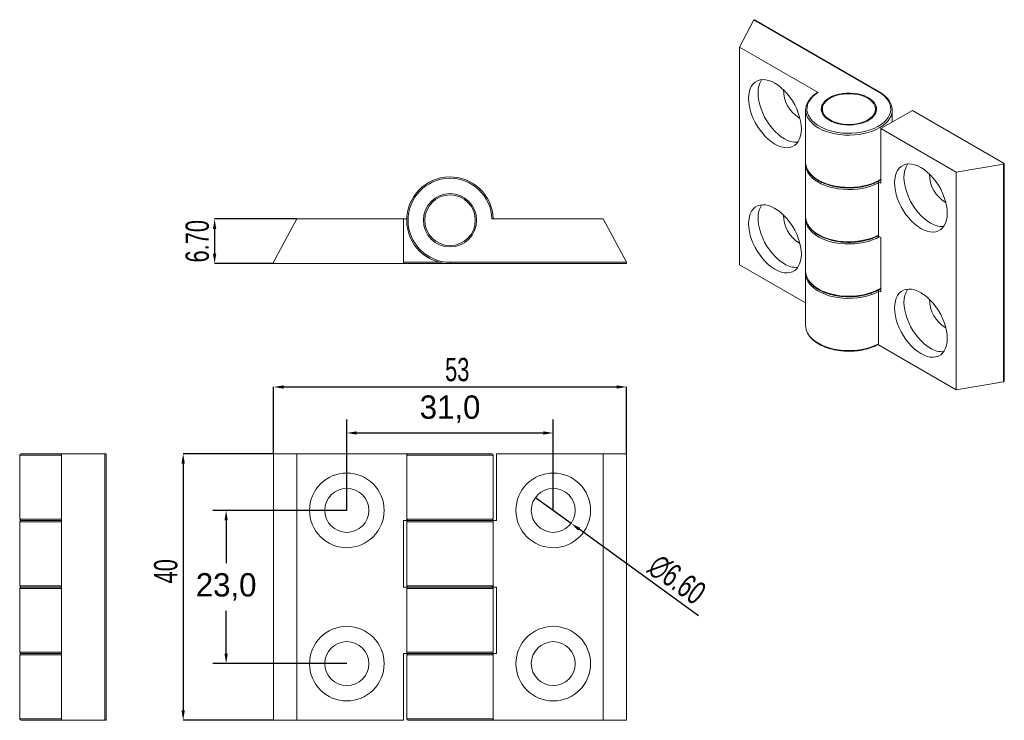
# Model space of a CAD drawing. Header units: millimetres. Extents: x 94 to 242, y 77 to 182.
import ezdxf

# ---------------------------------------------------------------- set-up
doc = ezdxf.new("R2010")
doc.units = ezdxf.units.MM
doc.header["$PDSIZE"] = -1
doc.layers.add('SLD-0', color=179, linetype='Continuous')
doc.styles.add('SLDTEXTSTYLE1', font='TXT', dxfattribs={"width": 0.7})
doc.dimstyles.new('ISO-25', dxfattribs={"dimtxt": 2.5, "dimasz": 2.5, "dimexe": 1.25, "dimexo": 0.625, "dimtad": 1, "dimtxsty": 'Standard', "dimcen": 2.5, "dimadec": 0, "dimazin": 0, "dimtfac": 1, "dimtmove": 0, "dimatfit": 3, "dimfxl": 1, "dimarcsym": 0})
doc.dimstyles.new('SLDDIMSTYLE0', dxfattribs={"dimtxt": 3.5, "dimasz": 1.5, "dimexe": 0, "dimexo": 0.0625, "dimgap": 0.875, "dimtad": 2, "dimrnd": 1e-09, "dimzin": 12, "dimdsep": 46, "dimtxsty": 'SLDTEXTSTYLE1', "dimsah": 1, "dimcen": 0.09, "dimadec": 0, "dimazin": 3, "dimtfac": 1, "dimtofl": 0, "dimtmove": 0, "dimatfit": 3, "dimfxl": 1, "dimfrac": 2, "dimtolj": 1, "dimtzin": 12, "dimarcsym": 0})
doc.dimstyles.new('SLDDIMSTYLE1', dxfattribs={"dimtxt": 3.5, "dimasz": 1.5, "dimexe": 0, "dimexo": 0.0625, "dimgap": 0.875, "dimtad": 2, "dimrnd": 1e-09, "dimzin": 4, "dimdsep": 46, "dimtxsty": 'SLDTEXTSTYLE1', "dimblk1": 'NONE', "dimsah": 1, "dimcen": 0, "dimadec": 0, "dimazin": 1, "dimtfac": 1, "dimtmove": 0, "dimatfit": 3, "dimldrblk": 'NONE', "dimfxl": 1, "dimfrac": 2, "dimtolj": 1, "dimtzin": 12, "dimarcsym": 0})
doc.dimstyles.new('SLDDIMSTYLE2', dxfattribs={"dimtxt": 3.5, "dimasz": 1.5, "dimexe": 0, "dimexo": 0.0625, "dimgap": 0.875, "dimtad": 2, "dimrnd": 1e-09, "dimzin": 4, "dimdsep": 46, "dimtxsty": 'SLDTEXTSTYLE1', "dimsah": 1, "dimcen": 0.09, "dimadec": 0, "dimazin": 1, "dimtfac": 1, "dimtmove": 0, "dimatfit": 0, "dimfxl": 1, "dimfrac": 2, "dimtolj": 1, "dimtzin": 12, "dimarcsym": 0})

# ---------------------------------------------------------------- blocks, each defined once
blk = doc.blocks.new('_D')
at = {"layer": 'Defpoints', "color": 0}
for p in [(132.44, 116.82), (118.87, 76.82), (132.44, 76.82)]:
    blk.add_point(p, dxfattribs=at)
at = {"layer": 'SLD-0', "color": 0, "lineweight": -2}
for p, q in [((132.37, 116.82), (118.87, 116.82)), ((118.87, 115.32), (118.87, 78.32)), ((132.37, 76.82), (118.87, 76.82))]:
    blk.add_line(p, q, dxfattribs=at)
at = {"layer": 'SLD-0', "color": 0}
for points in [[(118.62, 115.32), (119.12, 115.32), (118.87, 116.82)], [(118.62, 78.32), (119.12, 78.32), (118.87, 76.82)]]:
    blk.add_solid(points, dxfattribs=at)
at = {"layer": 'SLD-0', "color": 0, "insert": (114.49, 99.18), "char_height": 3.5, "attachment_point": 2, "rotation": 90, "style": 'SLDTEXTSTYLE1'}
blk.add_mtext('\\A1;40', dxfattribs=at)
blk = doc.blocks.new('_D_1')
at = {"layer": 'Defpoints', "color": 0}
for p in [(185.44, 126.83), (132.44, 116.82), (185.44, 116.82)]:
    blk.add_point(p, dxfattribs=at)
at = {"layer": 'SLD-0', "color": 0, "lineweight": -2}
for p, q in [((132.44, 116.88), (132.44, 126.83)), ((133.94, 126.83), (183.94, 126.83)), ((185.44, 116.88), (185.44, 126.83))]:
    blk.add_line(p, q, dxfattribs=at)
at = {"layer": 'SLD-0', "color": 0}
for points in [[(133.94, 127.08), (133.94, 126.58), (132.44, 126.83)], [(183.94, 127.08), (183.94, 126.58), (185.44, 126.83)]]:
    blk.add_solid(points, dxfattribs=at)
at = {"layer": 'SLD-0', "color": 0, "insert": (160.02, 131.2), "char_height": 3.5, "attachment_point": 2, "style": 'SLDTEXTSTYLE1'}
blk.add_mtext('\\A1;53', dxfattribs=at)
blk = doc.blocks.new('_D_4')
at = {"layer": 'Defpoints', "color": 0}
for p in [(171.77, 110.25), (177.11, 106.38)]:
    blk.add_point(p, dxfattribs=at)
at = {"layer": 'SLD-0', "color": 0, "lineweight": -2}
for p, q in [((171.77, 110.25), (177.11, 106.38)), ((196.24, 92.49), (178.32, 105.5))]:
    blk.add_line(p, q, dxfattribs=at)
at = {"layer": 'SLD-0', "color": 0}
blk.add_solid([(178.47, 105.7), (178.17, 105.29), (177.11, 106.38)], dxfattribs=at)
at = {"layer": 'SLD-0', "color": 0, "insert": (190.5, 102.06), "char_height": 3.5, "attachment_point": 1, "rotation": 324.0236, "style": 'SLDTEXTSTYLE1'}
blk.add_mtext('\\A1;∅6.60', dxfattribs=at)
blk = doc.blocks.new('_NONE')
blk = doc.blocks.new('_D_5')
at = {"layer": 'Defpoints', "color": 0}
for p in [(135.94, 152.05), (123.59, 145.35), (132.44, 145.35)]:
    blk.add_point(p, dxfattribs=at)
at = {"layer": 'SLD-0', "color": 0, "lineweight": -2}
for p, q in [((135.87, 152.05), (123.59, 152.05)), ((123.59, 150.55), (123.59, 146.85)), ((132.37, 145.35), (123.59, 145.35))]:
    blk.add_line(p, q, dxfattribs=at)
at = {"layer": 'SLD-0', "color": 0}
for points in [[(123.34, 150.55), (123.84, 150.55), (123.59, 152.05)], [(123.34, 146.85), (123.84, 146.85), (123.59, 145.35)]]:
    blk.add_solid(points, dxfattribs=at)
at = {"layer": 'SLD-0', "color": 0, "insert": (119.22, 148.7), "char_height": 3.5, "attachment_point": 2, "rotation": 90, "style": 'SLDTEXTSTYLE1'}
blk.add_mtext('\\A1;6.70', dxfattribs=at)
blk = doc.blocks.new('*D10')
at = {"color": 0, "lineweight": -2}
for p, q in [((143.44, 108.32), (123.32, 108.32)), ((125.32, 106.82), (125.32, 100.38)), ((125.32, 86.82), (125.32, 93.25)), ((143.44, 85.32), (123.32, 85.32))]:
    blk.add_line(p, q, dxfattribs=at)
at = {"color": 0}
for points in [[(125.07, 106.82), (125.57, 106.82), (125.32, 108.32)], [(125.07, 86.82), (125.57, 86.82), (125.32, 85.32)]]:
    blk.add_solid(points, dxfattribs=at)
at = {"layer": 'Defpoints', "color": 0}
for p in [(143.44, 108.32), (125.32, 85.32), (143.44, 85.32)]:
    blk.add_point(p, dxfattribs=at)
at = {"color": 0, "insert": (125.32, 96.82), "char_height": 3.5, "attachment_point": 5}
blk.add_mtext('23,0', dxfattribs=at)
blk = doc.blocks.new('*D11')
at = {"color": 0, "lineweight": -2}
for p, q in [((143.44, 108.32), (143.44, 121.93)), ((174.44, 108.32), (174.44, 121.93)), ((144.94, 119.93), (172.94, 119.93))]:
    blk.add_line(p, q, dxfattribs=at)
at = {"color": 0}
for points in [[(144.94, 120.18), (144.94, 119.68), (143.44, 119.93)], [(172.94, 120.18), (172.94, 119.68), (174.44, 119.93)]]:
    blk.add_solid(points, dxfattribs=at)
at = {"layer": 'Defpoints', "color": 0}
for p in [(174.44, 119.93), (143.44, 108.32), (174.44, 108.32)]:
    blk.add_point(p, dxfattribs=at)
at = {"color": 0, "insert": (158.94, 123.49), "char_height": 3.5, "attachment_point": 5}
blk.add_mtext('31,0', dxfattribs=at)

msp = doc.modelspace()

# ---------------------------------------------------------------- linework, layer by layer
at = {"color": 0, "linetype": 'Continuous', "lineweight": 15}
for p, q in [((204.549, 181.925), (202.428, 177.843)), ((223.287, 171.107), (204.549, 181.925)), ((223.387, 171.117), (204.649, 181.934)), ((214.239, 171.024), (202.428, 177.843)), ((202.428, 177.843), (202.428, 145.181)), ((211.338, 167.227), (211.48, 167.15)), ((212.333, 168.372), (212.333, 160.533)), ((214.833, 168.535), (214.833, 168.127)), ((222.833, 168.127), (222.833, 168.535)), ((223.641, 165.596), (228.378, 168.331)), ((225.333, 166.573), (225.333, 168.372)), ((242.167, 160.371), (228.378, 168.331)), ((223.641, 165.596), (234.955, 159.065)), ((223.641, 165.596), (223.641, 157.431)), ((212.333, 160.207), (212.333, 152.368)), ((234.955, 159.065), (242.026, 160.29)), ((242.026, 160.29), (242.167, 160.371)), ((242.026, 160.29), (242.026, 127.628)), ((242.167, 160.371), (242.167, 127.873)), ((234.955, 126.404), (234.955, 159.065)), ((223.641, 157.431), (223.201, 157.685)), ((223.285, 157.473), (223.285, 149.634)), ((135.937, 152.049), (132.437, 145.549)), ((151.937, 152.049), (135.937, 152.049)), ((151.937, 152.049), (151.937, 145.349)), ((151.937, 152.049), (152.44, 152.049)), ((165.234, 152.049), (181.937, 152.049)), ((185.437, 145.549), (181.937, 152.049)), ((212.333, 152.041), (212.333, 144.203)), ((223.198, 149.521), (223.641, 149.266)), ((211.338, 148.447), (211.48, 148.37)), ((223.641, 149.266), (223.641, 141.1)), ((132.437, 145.549), (132.437, 145.349)), ((132.437, 145.349), (151.937, 145.349)), ((151.937, 145.549), (157.337, 145.549)), ((158.937, 145.349), (151.937, 145.349)), ((158.937, 145.549), (158.937, 145.349)), ((158.937, 145.549), (185.437, 145.549)), ((185.437, 145.349), (158.937, 145.349)), ((185.437, 145.549), (185.437, 145.349)), ((212.333, 139.463), (202.428, 145.181)), ((212.333, 143.876), (212.333, 136.037)), ((223.641, 141.1), (223.201, 141.354)), ((223.285, 141.142), (223.285, 133.303)), ((223.198, 133.19), (234.955, 126.404)), ((242.026, 127.628), (234.955, 126.404)), ((94.521, 116.816), (100.621, 116.816)), ((100.621, 76.816), (100.621, 116.816)), ((100.621, 116.816), (107.121, 116.816)), ((107.121, 116.816), (107.321, 116.816)), ((107.121, 116.816), (107.121, 76.816)), ((107.321, 116.816), (107.321, 77.016)), ((132.437, 76.816), (132.437, 116.816)), ((132.437, 116.816), (135.937, 116.816)), ((135.937, 116.816), (135.937, 76.816)), ((152.64, 116.816), (135.937, 116.816)), ((152.64, 116.816), (165.237, 116.816)), ((165.937, 116.816), (165.937, 106.816)), ((165.937, 116.816), (181.937, 116.816)), ((181.937, 76.816), (181.937, 116.816)), ((181.937, 116.816), (185.437, 116.816)), ((185.437, 116.816), (185.437, 76.816)), ((94.321, 116.616), (94.321, 107.016)), ((100.621, 116.616), (94.321, 116.616)), ((152.44, 107.016), (152.44, 116.616)), ((165.437, 116.616), (152.44, 116.616)), ((165.437, 107.016), (165.437, 116.616)), ((94.321, 107.016), (100.621, 107.016)), ((94.321, 106.616), (94.321, 97.016)), ((100.621, 106.616), (94.321, 106.616)), ((94.521, 106.816), (100.621, 106.816)), ((100.621, 106.816), (94.521, 106.816)), ((151.937, 96.816), (151.937, 106.816)), ((151.937, 106.816), (152.64, 106.816)), ((152.437, 106.616), (152.437, 97.016)), ((165.434, 106.616), (152.437, 106.616)), ((152.44, 107.016), (165.437, 107.016)), ((152.64, 106.816), (165.234, 106.816)), ((165.937, 106.816), (165.234, 106.816)), ((165.434, 106.616), (165.434, 97.016)), ((94.321, 97.016), (100.621, 97.016)), ((94.321, 96.616), (94.321, 87.016)), ((100.621, 96.616), (94.321, 96.616)), ((100.621, 96.816), (94.521, 96.816)), ((94.521, 96.816), (100.621, 96.816)), ((152.64, 96.816), (151.937, 96.816)), ((152.437, 97.016), (165.434, 97.016)), ((152.44, 87.016), (152.44, 96.616)), ((165.437, 96.616), (152.44, 96.616)), ((165.234, 96.816), (152.64, 96.816)), ((165.234, 96.816), (165.937, 96.816)), ((165.437, 87.016), (165.437, 96.616)), ((165.937, 96.816), (165.937, 86.816)), ((94.321, 87.016), (100.621, 87.016)), ((94.321, 86.616), (94.321, 77.016)), ((100.621, 86.616), (94.321, 86.616)), ((94.521, 86.816), (100.621, 86.816)), ((100.621, 86.816), (94.521, 86.816)), ((151.937, 76.816), (151.937, 86.816)), ((151.937, 86.816), (152.64, 86.816)), ((152.437, 86.616), (152.437, 77.016)), ((165.434, 86.616), (152.437, 86.616)), ((152.44, 87.016), (165.437, 87.016)), ((152.64, 86.816), (165.234, 86.816)), ((165.937, 86.816), (165.234, 86.816)), ((165.434, 86.616), (165.434, 77.016)), ((94.321, 77.016), (100.621, 77.016)), ((107.321, 76.816), (107.321, 77.016)), ((152.437, 77.016), (165.434, 77.016)), ((100.621, 76.816), (94.521, 76.816)), ((107.121, 76.816), (100.621, 76.816)), ((107.121, 76.816), (107.321, 76.816)), ((135.937, 76.816), (132.437, 76.816)), ((151.937, 76.816), (135.937, 76.816)), ((165.234, 76.816), (152.637, 76.816)), ((165.234, 76.816), (181.937, 76.816)), ((185.437, 76.816), (181.937, 76.816))]:
    msp.add_line(p, q, dxfattribs=at)
at = {"color": 0, "linetype": 'Continuous', "lineweight": 15, "flags": 128}
for points in [[(207.732, 172.412), (208.209, 172.104), (208.68, 171.732), (209.136, 171.305), (209.572, 170.826), (209.981, 170.304), (210.358, 169.747), (210.696, 169.161), (210.991, 168.556), (211.238, 167.941), (211.435, 167.324), (211.577, 166.715), (211.663, 166.122), (211.692, 165.554), (211.663, 165.019), (211.577, 164.526), (211.435, 164.081), (211.238, 163.691), (210.991, 163.361), (210.696, 163.096), (210.358, 162.901), (209.981, 162.778), (209.572, 162.729), (209.136, 162.754), (208.68, 162.853), (208.209, 163.025), (207.732, 163.267), (207.255, 163.576), (206.784, 163.947), (206.328, 164.375), (205.892, 164.853), (205.483, 165.375), (205.106, 165.933), (204.768, 166.519), (204.473, 167.124), (204.226, 167.739), (204.03, 168.356), (203.887, 168.965), (203.801, 169.558), (203.772, 170.126), (203.801, 170.66), (203.887, 171.154), (204.03, 171.599), (204.226, 171.989), (204.473, 172.319), (204.768, 172.583), (205.106, 172.778), (205.483, 172.902), (205.892, 172.951), (206.328, 172.926), (206.784, 172.827), (207.255, 172.655), (207.732, 172.412)], [(211.148, 163.555), (210.986, 163.545), (210.55, 163.57), (210.094, 163.669), (209.624, 163.841), (209.146, 164.084), (208.669, 164.392), (208.199, 164.763), (207.742, 165.191), (207.306, 165.67), (206.897, 166.192), (206.52, 166.749), (206.182, 167.335), (205.887, 167.94), (205.64, 168.555), (205.444, 169.172), (205.302, 169.781), (205.215, 170.374), (205.186, 170.942), (205.215, 171.477), (205.302, 171.97), (205.444, 172.415), (205.64, 172.805), (205.73, 172.941)], [(214.239, 171.024), (213.777, 170.706), (213.382, 170.359), (213.058, 169.989), (212.808, 169.6), (212.638, 169.197), (212.547, 168.785), (212.539, 168.37), (212.613, 167.957), (212.767, 167.552), (213.001, 167.16), (213.31, 166.785), (213.692, 166.433), (214.14, 166.109), (214.649, 165.816), (215.213, 165.559), (215.824, 165.34), (216.474, 165.163), (217.155, 165.03), (217.858, 164.942), (218.573, 164.902), (219.292, 164.908), (220.005, 164.962), (220.702, 165.062), (221.375, 165.208), (222.015, 165.397), (222.614, 165.627), (223.163, 165.894), (223.656, 166.196), (224.087, 166.529), (224.448, 166.887), (224.737, 167.267), (224.949, 167.664), (225.081, 168.072), (225.132, 168.486), (225.101, 168.9), (224.988, 169.31), (224.795, 169.71), (224.525, 170.094), (224.18, 170.458), (223.766, 170.797), (223.287, 171.107)], [(215.898, 170.23), (215.518, 169.977), (215.203, 169.697), (214.958, 169.394), (214.789, 169.074), (214.698, 168.744), (214.688, 168.41), (214.759, 168.078), (214.909, 167.755), (215.135, 167.448), (215.433, 167.161), (215.797, 166.902), (216.221, 166.674), (216.695, 166.482), (217.211, 166.33), (217.758, 166.221), (218.327, 166.158), (218.905, 166.14), (219.482, 166.169), (220.046, 166.244), (220.586, 166.364), (221.093, 166.526), (221.555, 166.727), (221.965, 166.964), (222.313, 167.231), (222.594, 167.523), (222.801, 167.835), (222.931, 168.161), (222.982, 168.494), (222.952, 168.827), (222.841, 169.156), (222.653, 169.472), (222.39, 169.769), (222.058, 170.043), (221.663, 170.288), (221.213, 170.498), (220.717, 170.67), (220.184, 170.801), (219.624, 170.887), (219.05, 170.928), (218.471, 170.922), (217.899, 170.87), (217.345, 170.772), (216.821, 170.631), (216.335, 170.449), (215.898, 170.23)], [(216.004, 170.168), (215.63, 169.919), (215.322, 169.642), (215.085, 169.342), (214.924, 169.026), (214.843, 168.7), (214.843, 168.371), (214.924, 168.045), (215.085, 167.729), (215.322, 167.429), (215.63, 167.152), (216.004, 166.903), (216.435, 166.687), (216.916, 166.509), (217.435, 166.372), (217.982, 166.279), (218.547, 166.232), (219.118, 166.232), (219.683, 166.279), (220.23, 166.372), (220.75, 166.509), (221.23, 166.687), (221.661, 166.903), (222.035, 167.152), (222.343, 167.429), (222.58, 167.729), (222.741, 168.045), (222.822, 168.371), (222.822, 168.7), (222.741, 169.026), (222.58, 169.342), (222.343, 169.642), (222.035, 169.919), (221.661, 170.168), (221.23, 170.384), (220.75, 170.562), (220.23, 170.699), (219.683, 170.792), (219.118, 170.839), (218.547, 170.839), (217.982, 170.792), (217.435, 170.699), (216.916, 170.562), (216.435, 170.384), (216.004, 170.168)], [(225.033, 167.246), (224.983, 167.159), (224.711, 166.771), (224.366, 166.404), (223.953, 166.061), (223.476, 165.746), (222.941, 165.464), (222.355, 165.219), (221.726, 165.012), (221.06, 164.847), (220.367, 164.726), (219.655, 164.65), (218.933, 164.62), (218.209, 164.637), (217.493, 164.7), (216.794, 164.809), (216.12, 164.962), (215.48, 165.157), (214.881, 165.393), (214.332, 165.665), (213.838, 165.971), (213.406, 166.306), (213.042, 166.668), (212.749, 167.05), (212.616, 167.276)], [(214.833, 168.127), (214.843, 167.962), (214.865, 167.832)], [(222.8, 167.832), (222.822, 167.962), (222.833, 168.127)], [(229.65, 159.759), (230.128, 159.45), (230.598, 159.079), (231.054, 158.652), (231.49, 158.173), (231.9, 157.651), (232.276, 157.093), (232.614, 156.508), (232.909, 155.903), (233.156, 155.288), (233.353, 154.671), (233.495, 154.061), (233.581, 153.469), (233.61, 152.901), (233.581, 152.366), (233.495, 151.873), (233.353, 151.428), (233.156, 151.038), (232.909, 150.708), (232.614, 150.443), (232.276, 150.248), (231.9, 150.125), (231.49, 150.076), (231.054, 150.101), (230.598, 150.2), (230.128, 150.372), (229.65, 150.614), (229.173, 150.923), (228.703, 151.294), (228.246, 151.722), (227.81, 152.2), (227.401, 152.722), (227.024, 153.28), (226.686, 153.866), (226.391, 154.47), (226.144, 155.086), (225.948, 155.703), (225.805, 156.312), (225.719, 156.905), (225.69, 157.473), (225.719, 158.007), (225.805, 158.501), (225.948, 158.946), (226.144, 159.336), (226.391, 159.666), (226.686, 159.93), (227.024, 160.125), (227.401, 160.248), (227.81, 160.298), (228.246, 160.273), (228.703, 160.174), (229.173, 160.002), (229.65, 159.759)], [(233.066, 150.902), (232.905, 150.892), (232.469, 150.917), (232.012, 151.016), (231.542, 151.188), (231.064, 151.43), (230.587, 151.739), (230.117, 152.11), (229.66, 152.538), (229.224, 153.017), (228.815, 153.538), (228.439, 154.096), (228.1, 154.682), (227.806, 155.287), (227.558, 155.902), (227.362, 156.519), (227.22, 157.128), (227.133, 157.721), (227.105, 158.289), (227.133, 158.824), (227.22, 159.317), (227.362, 159.762), (227.558, 160.152), (227.648, 160.288)], [(212.636, 159.4), (212.749, 159.211), (213.042, 158.829), (213.406, 158.468), (213.838, 158.132), (214.332, 157.826), (214.881, 157.554), (215.48, 157.319), (216.12, 157.123), (216.794, 156.97), (217.493, 156.862), (218.209, 156.798), (218.933, 156.781), (219.655, 156.811), (220.367, 156.887), (221.06, 157.008), (221.726, 157.173), (222.355, 157.38), (222.941, 157.626), (223.476, 157.907), (223.641, 158.008)], [(223.285, 157.473), (222.731, 157.204), (222.128, 156.972), (221.484, 156.781), (220.808, 156.632), (220.107, 156.527), (219.39, 156.468), (218.666, 156.456), (217.944, 156.49), (217.233, 156.57), (216.542, 156.695), (215.88, 156.864), (215.254, 157.074), (214.673, 157.323), (214.143, 157.608), (213.671, 157.926), (213.264, 158.271), (212.926, 158.641), (212.661, 159.03), (212.641, 159.065)], [(207.732, 144.487), (207.255, 144.796), (206.784, 145.167), (206.328, 145.594), (205.892, 146.073), (205.483, 146.595), (205.106, 147.153), (204.768, 147.738), (204.473, 148.343), (204.226, 148.958), (204.03, 149.575), (203.887, 150.185), (203.801, 150.777), (203.772, 151.345), (203.801, 151.88), (203.887, 152.373), (204.03, 152.818), (204.226, 153.208), (204.473, 153.538), (204.768, 153.803), (205.106, 153.998), (205.483, 154.121), (205.892, 154.171), (206.328, 154.145), (206.784, 154.046), (207.255, 153.874), (207.732, 153.632), (208.209, 153.323), (208.68, 152.952), (209.136, 152.524), (209.572, 152.046), (209.981, 151.524), (210.358, 150.966), (210.696, 150.38), (210.991, 149.776), (211.238, 149.16), (211.435, 148.543), (211.577, 147.934), (211.663, 147.341), (211.692, 146.773), (211.663, 146.239), (211.577, 145.746), (211.435, 145.3), (211.238, 144.91), (210.991, 144.58), (210.696, 144.316), (210.358, 144.121), (209.981, 143.998), (209.572, 143.948), (209.136, 143.973), (208.68, 144.073), (208.209, 144.244), (207.732, 144.487)], [(209.146, 145.303), (208.669, 145.612), (208.199, 145.983), (207.742, 146.411), (207.306, 146.889), (206.897, 147.411), (206.52, 147.969), (206.182, 148.555), (205.887, 149.159), (205.64, 149.775), (205.444, 150.392), (205.302, 151.001), (205.215, 151.594), (205.186, 152.162), (205.215, 152.696), (205.302, 153.19), (205.444, 153.635), (205.64, 154.025), (205.73, 154.16)], [(223.429, 149.388), (222.941, 149.134), (222.355, 148.888), (221.726, 148.681), (221.06, 148.516), (220.367, 148.395), (219.655, 148.319), (218.933, 148.289), (218.209, 148.306), (217.493, 148.37), (216.794, 148.478), (216.12, 148.631), (215.48, 148.827), (214.881, 149.062), (214.332, 149.334), (213.838, 149.64), (213.406, 149.976), (213.042, 150.337), (212.749, 150.719), (212.616, 150.945)], [(212.637, 151.233), (212.661, 151.191), (212.926, 150.802), (213.264, 150.432), (213.671, 150.087), (214.143, 149.77), (214.673, 149.485), (215.254, 149.235), (215.88, 149.025), (216.542, 148.856), (217.233, 148.731), (217.944, 148.651), (218.666, 148.617), (219.39, 148.629), (220.107, 148.688), (220.808, 148.793), (221.484, 148.942), (222.128, 149.134), (222.731, 149.365), (223.285, 149.634)], [(212.636, 143.069), (212.749, 142.881), (213.042, 142.498), (213.406, 142.137), (213.838, 141.801), (214.332, 141.495), (214.881, 141.223), (215.48, 140.988), (216.12, 140.793), (216.794, 140.64), (217.493, 140.531), (218.209, 140.467), (218.933, 140.451), (219.655, 140.48), (220.367, 140.556), (221.06, 140.677), (221.726, 140.842), (222.355, 141.049), (222.941, 141.295), (223.476, 141.577), (223.641, 141.678)], [(223.285, 141.142), (222.731, 140.873), (222.128, 140.642), (221.484, 140.45), (220.808, 140.301), (220.107, 140.196), (219.39, 140.137), (218.666, 140.125), (217.944, 140.159), (217.233, 140.239), (216.542, 140.364), (215.88, 140.533), (215.254, 140.743), (214.673, 140.993), (214.143, 141.278), (213.671, 141.595), (213.264, 141.94), (212.926, 142.31), (212.661, 142.699), (212.641, 142.734)], [(229.65, 131.834), (229.173, 132.143), (228.703, 132.514), (228.246, 132.941), (227.81, 133.42), (227.401, 133.942), (227.024, 134.499), (226.686, 135.085), (226.391, 135.69), (226.144, 136.305), (225.948, 136.922), (225.805, 137.531), (225.719, 138.124), (225.69, 138.692), (225.719, 139.227), (225.805, 139.72), (225.948, 140.165), (226.144, 140.555), (226.391, 140.885), (226.686, 141.15), (227.024, 141.345), (227.401, 141.468), (227.81, 141.517), (228.246, 141.492), (228.703, 141.393), (229.173, 141.221), (229.65, 140.979), (230.128, 140.67), (230.598, 140.299), (231.054, 139.871), (231.49, 139.393), (231.9, 138.871), (232.276, 138.313), (232.614, 137.727), (232.909, 137.123), (233.156, 136.507), (233.353, 135.89), (233.495, 135.281), (233.581, 134.688), (233.61, 134.12), (233.581, 133.586), (233.495, 133.092), (233.353, 132.647), (233.156, 132.257), (232.909, 131.927), (232.614, 131.663), (232.276, 131.468), (231.9, 131.344), (231.49, 131.295), (231.054, 131.32), (230.598, 131.419), (230.128, 131.591), (229.65, 131.834)], [(231.064, 132.65), (230.587, 132.959), (230.117, 133.33), (229.66, 133.758), (229.224, 134.236), (228.815, 134.758), (228.439, 135.316), (228.1, 135.902), (227.806, 136.506), (227.558, 137.122), (227.362, 137.739), (227.22, 138.348), (227.133, 138.941), (227.105, 139.509), (227.133, 140.043), (227.22, 140.536), (227.362, 140.982), (227.558, 141.372), (227.648, 141.507)], [(212.637, 134.902), (212.661, 134.86), (212.926, 134.471), (213.264, 134.102), (213.671, 133.756), (214.143, 133.439), (214.673, 133.154), (215.254, 132.905), (215.88, 132.694), (216.542, 132.525), (217.233, 132.4), (217.944, 132.32), (218.666, 132.286), (219.39, 132.299), (220.107, 132.358), (220.808, 132.462), (221.484, 132.611), (222.128, 132.803), (222.731, 133.034), (223.285, 133.303)]]:
    msp.add_lwpolyline(points, dxfattribs=at)
at = {"color": 0, "linetype": 'Continuous', "lineweight": 15}
for centre, radius in [((158.937, 151.849), 4), ((158.937, 151.849), 3.8), ((143.439, 108.316), 5.6), ((174.436, 108.316), 5.6), ((143.439, 108.316), 3.3), ((174.436, 108.316), 3.3), ((143.439, 85.316), 5.6), ((174.436, 85.316), 5.6), ((143.439, 85.316), 3.3), ((174.436, 85.316), 3.3)]:
    msp.add_circle(centre, radius, dxfattribs=at)
for centre, radius, start, end in [((204.608, 181.843), 0.101, 65.69318, 125.61739), ((214.001, 171.449), 4.992, 180.21293, 237.76479), ((223.345, 171.033), 0.0938, 63.2718, 128.02375), ((214.632, 168.373), 2.295, 150.59165, 208.55277), ((216.21, 168.101), 1.53, 151.52148, 171.33484), ((221.439, 168.096), 1.546, 8.77071, 28.37275), ((223.029, 168.372), 2.298, 330.65217, 29.70937), ((214.673, 160.553), 2.341, 180.47949, 209.51902), ((214.635, 160.214), 2.301, 176.11189, 209.94219), ((158.937, 151.849), 6.5, 1.76323, 270), ((235.88, 158.783), 4.952, 180.06069, 239.93395), ((158.937, 151.849), 6.3, 1.81922, 270), ((214.001, 152.669), 4.992, 180.21291, 237.76479), ((214.677, 152.389), 2.345, 180.50524, 209.53338), ((214.647, 152.053), 2.314, 176.2358, 208.6152), ((210.972, 148.163), 3.393, 237.4532, 272.98185), ((214.673, 144.222), 2.341, 180.47949, 209.51902), ((214.635, 143.883), 2.301, 176.11189, 209.94219), ((235.88, 140.002), 4.952, 180.06069, 239.93392), ((214.677, 136.058), 2.345, 180.50524, 209.53338), ((232.89, 135.51), 3.393, 237.45326, 272.98176), ((241.86, 127.887), 0.307, 302.60459, 357.39541), ((94.521, 116.616), 0.2, 90, 180), ((165.237, 116.616), 0.2, 0, 90), ((94.521, 107.016), 0.2, 180, 270), ((94.521, 106.616), 0.2, 90, 180), ((152.637, 106.616), 0.2, 90, 180), ((165.237, 107.016), 0.2, 270, 0), ((94.521, 97.016), 0.2, 180, 270), ((94.521, 96.616), 0.2, 90, 180), ((152.637, 97.016), 0.2, 180, 270), ((165.237, 96.616), 0.2, 0, 90), ((94.521, 87.016), 0.2, 180, 270), ((94.521, 86.616), 0.2, 90, 180), ((152.637, 86.616), 0.2, 90, 180), ((165.237, 87.016), 0.2, 270, 0), ((94.521, 77.016), 0.2, 180, 270), ((107.121, 77.016), 0.2, 270, 0), ((152.637, 77.016), 0.2, 180, 270)]:
    msp.add_arc(centre, radius, start, end, dxfattribs=at)
for points, knots in [([(214.139, 171.032), (214.098, 171.007), (213.897, 170.886), (213.574, 170.648), (213.198, 170.308), (212.881, 169.946), (212.725, 169.689), (212.648, 169.56)], [0, 0, 0, 0, 0.06098882, 0.29622904, 0.53158952, 0.7665842, 1, 1, 1, 1]), ([(214.139, 171.032), (214.147, 171.036), (214.166, 171.047), (214.202, 171.042), (214.228, 171.029), (214.239, 171.024)], [0, 0, 0, 0, 0.294318, 0.7196003, 1, 1, 1, 1]), ([(225.007, 169.573), (225.002, 169.585), (224.935, 169.727), (224.745, 169.986), (224.434, 170.343), (224.054, 170.678), (223.697, 170.933), (223.462, 171.073), (223.387, 171.117)], [0, 0, 0, 0, 0.0201012, 0.237088, 0.4557693, 0.6757783, 0.8966053, 1, 1, 1, 1]), ([(212.653, 159.338), (212.654, 159.335), (212.715, 159.201), (212.898, 158.95), (213.203, 158.59), (213.578, 158.254), (214.01, 157.942), (214.495, 157.659), (215.028, 157.408), (215.602, 157.192), (216.211, 157.012), (216.849, 156.871), (217.508, 156.769), (218.181, 156.709), (218.861, 156.69), (219.541, 156.712), (220.213, 156.776), (220.87, 156.881), (221.505, 157.025), (222.112, 157.208), (222.682, 157.428), (223.199, 157.672), (223.498, 157.858), (223.641, 157.946)], [0, 0, 0, 0, 0.0013625, 0.0506789, 0.1003839, 0.1503998, 0.2006109, 0.2509149, 0.3012374, 0.3515382, 0.4018063, 0.4520412, 0.5022483, 0.5524351, 0.602611, 0.6527862, 0.7029684, 0.7531665, 0.8033909, 0.8536516, 0.9039571, 0.954314, 1, 1, 1, 1]), ([(223.191, 157.681), (223.206, 157.665), (223.234, 157.633), (223.266, 157.572), (223.283, 157.517), (223.284, 157.485), (223.285, 157.473)], [0, 0, 0, 0, 0.2693403, 0.5444909, 0.8195051, 1, 1, 1, 1]), ([(212.657, 151.173), (212.668, 151.15), (212.741, 150.996), (212.941, 150.727), (213.258, 150.371), (213.642, 150.038), (214.082, 149.73), (214.576, 149.452), (215.115, 149.206), (215.695, 148.996), (216.309, 148.822), (216.951, 148.687), (217.612, 148.592), (218.287, 148.537), (218.968, 148.525), (219.647, 148.554), (220.317, 148.624), (220.971, 148.735), (221.603, 148.886), (222.203, 149.075), (222.756, 149.292), (223.084, 149.461), (223.241, 149.542)], [0, 0, 0, 0, 0.0094027, 0.0609455, 0.1128868, 0.1651348, 0.2175678, 0.2700843, 0.3226101, 0.3751105, 0.4275761, 0.4800076, 0.532411, 0.5847949, 0.6371693, 0.689544, 0.7419274, 0.7943292, 0.8467599, 0.8992301, 0.9517485, 1, 1, 1, 1]), ([(223.285, 149.634), (223.283, 149.617), (223.28, 149.583), (223.262, 149.552), (223.245, 149.546), (223.241, 149.544)], [0, 0, 0, 0, 0.4194749, 0.8389327, 1, 1, 1, 1]), ([(212.653, 143.007), (212.654, 143.004), (212.715, 142.87), (212.898, 142.619), (213.203, 142.26), (213.578, 141.923), (214.01, 141.611), (214.495, 141.328), (215.028, 141.077), (215.602, 140.861), (216.211, 140.681), (216.849, 140.54), (217.508, 140.438), (218.181, 140.378), (218.861, 140.359), (219.541, 140.381), (220.213, 140.445), (220.87, 140.55), (221.505, 140.695), (222.112, 140.877), (222.682, 141.097), (223.196, 141.34), (223.493, 141.524), (223.633, 141.61)], [0, 0, 0, 0, 0.0013637, 0.0507231, 0.1004715, 0.150531, 0.200786, 0.2511339, 0.3015003, 0.351845, 0.4021569, 0.4524357, 0.5026866, 0.5529172, 0.6031369, 0.6533559, 0.7035819, 0.7538237, 0.804092, 0.8543965, 0.904746, 0.9551468, 1, 1, 1, 1]), ([(223.191, 141.35), (223.206, 141.334), (223.234, 141.302), (223.266, 141.241), (223.283, 141.186), (223.284, 141.155), (223.285, 141.142)], [0, 0, 0, 0, 0.2693386, 0.5444932, 0.8194987, 1, 1, 1, 1]), ([(212.657, 134.842), (212.668, 134.819), (212.741, 134.665), (212.941, 134.396), (213.258, 134.04), (213.642, 133.707), (214.082, 133.4), (214.576, 133.122), (215.115, 132.876), (215.695, 132.665), (216.309, 132.491), (216.951, 132.356), (217.612, 132.261), (218.287, 132.207), (218.968, 132.194), (219.647, 132.223), (220.317, 132.294), (220.971, 132.405), (221.603, 132.555), (222.203, 132.744), (222.756, 132.961), (223.084, 133.13), (223.241, 133.211)], [0, 0, 0, 0, 0.0094027, 0.0609455, 0.1128868, 0.1651348, 0.2175678, 0.2700843, 0.3226101, 0.3751105, 0.4275761, 0.4800076, 0.532411, 0.5847949, 0.6371693, 0.689544, 0.7419274, 0.7943292, 0.8467599, 0.8992301, 0.9517485, 1, 1, 1, 1]), ([(223.285, 133.303), (223.283, 133.286), (223.28, 133.252), (223.262, 133.221), (223.245, 133.215), (223.241, 133.213)], [0, 0, 0, 0, 0.4194858, 0.8389329, 1, 1, 1, 1]), ([(152.44, 116.616), (152.442, 116.639), (152.447, 116.684), (152.481, 116.744), (152.532, 116.789), (152.588, 116.813), (152.626, 116.815), (152.64, 116.816)], [0, 0, 0, 0, 0.2145626, 0.4291262, 0.6437352, 0.8584397, 1, 1, 1, 1]), ([(152.64, 106.816), (152.618, 106.818), (152.573, 106.823), (152.513, 106.857), (152.468, 106.908), (152.444, 106.964), (152.441, 107.002), (152.44, 107.016)], [0, 0, 0, 0, 0.2148307, 0.4296566, 0.6444341, 0.8591097, 1, 1, 1, 1]), ([(165.234, 106.816), (165.257, 106.814), (165.302, 106.81), (165.362, 106.775), (165.407, 106.724), (165.431, 106.668), (165.433, 106.631), (165.434, 106.616)], [0, 0, 0, 0, 0.2148258, 0.4296579, 0.6444363, 0.8591084, 1, 1, 1, 1]), ([(152.44, 96.616), (152.442, 96.639), (152.447, 96.684), (152.481, 96.744), (152.532, 96.789), (152.588, 96.813), (152.626, 96.815), (152.64, 96.816)], [0, 0, 0, 0, 0.2145601, 0.429124, 0.6437334, 0.8584395, 1, 1, 1, 1]), ([(165.434, 97.016), (165.432, 96.994), (165.427, 96.949), (165.393, 96.889), (165.342, 96.844), (165.286, 96.82), (165.249, 96.817), (165.234, 96.816)], [0, 0, 0, 0, 0.2145675, 0.4291263, 0.6437324, 0.8584391, 1, 1, 1, 1]), ([(152.64, 86.816), (152.618, 86.818), (152.573, 86.823), (152.513, 86.857), (152.468, 86.908), (152.444, 86.964), (152.441, 87.002), (152.44, 87.016)], [0, 0, 0, 0, 0.2148325, 0.4296592, 0.6444331, 0.8591151, 1, 1, 1, 1]), ([(165.234, 86.816), (165.257, 86.814), (165.302, 86.81), (165.362, 86.775), (165.407, 86.724), (165.431, 86.668), (165.433, 86.631), (165.434, 86.616)], [0, 0, 0, 0, 0.214824, 0.4296552, 0.6444373, 0.859103, 1, 1, 1, 1]), ([(165.434, 77.016), (165.432, 76.994), (165.427, 76.949), (165.393, 76.889), (165.342, 76.844), (165.286, 76.82), (165.249, 76.817), (165.234, 76.816)], [0, 0, 0, 0, 0.2145729, 0.429126, 0.6437355, 0.8584394, 1, 1, 1, 1])]:
    msp.add_open_spline(points, degree=3, knots=knots, dxfattribs=at)

# ---------------------------------------------------------------- dimensions: what is measured, and where the dimension line sits
dim = msp.add_linear_dim(base=(174.436, 119.925), p1=(143.439, 108.316), p2=(174.436, 108.316), dimstyle='ISO-25', override={"dimtxt": 3.5, "dimasz": 1.5, "dimexe": 2, "dimexo": 0, "dimgap": 1.524, "dimtih": 1, "dimtoh": 1, "dimdec": 1, "dimzin": 0, "dimadec": 2, "dimtdec": 1, "dimtzin": 0})
dim.commit()
dim.dimension.update_dxf_attribs({"geometry": '*D11', "text_midpoint": (158.937, 123.491)})
dim = msp.add_linear_dim(base=(125.323, 85.316), p1=(143.439, 108.316), p2=(143.439, 85.316), angle=90, dimstyle='ISO-25', override={"dimtxt": 3.5, "dimasz": 1.5, "dimexe": 2, "dimexo": 0, "dimgap": 1.524, "dimtih": 1, "dimtoh": 1, "dimdec": 1, "dimzin": 0, "dimadec": 2, "dimtdec": 1, "dimtzin": 0})
dim.commit()
dim.dimension.update_dxf_attribs({"geometry": '*D10', "text_midpoint": (125.323, 96.816)})
at = {"layer": 'SLD-0', "color": 0}
for base, p1, p2, dimstyle, picture, middle in [((123.594, 145.349), (135.937, 152.049), (132.437, 145.349), 'SLDDIMSTYLE2', '_D_5', (123.594, 148.699)), ((118.868, 76.816), (132.437, 116.816), (132.437, 76.816), 'SLDDIMSTYLE0', '_D', (118.868, 99.183))]:
    dim = msp.add_linear_dim(base=base, p1=p1, p2=p2, angle=90, dimstyle=dimstyle, dxfattribs=at)
    dim.commit()
    dim.dimension.update_dxf_attribs({"geometry": picture, "text_midpoint": middle, "dimtype": 160})
dim = msp.add_linear_dim(base=(185.437, 126.828), p1=(132.437, 116.816), p2=(185.437, 116.816), dimstyle='SLDDIMSTYLE0', dxfattribs=at)
dim.commit()
dim.dimension.update_dxf_attribs({"geometry": '_D_1', "text_midpoint": (160.019, 126.828), "dimtype": 160})
dim = msp.add_diameter_dim_2p(p1=(171.765, 110.255), p2=(177.106, 106.378), dimstyle='SLDDIMSTYLE1', dxfattribs=at)
dim.commit()
dim.dimension.update_dxf_attribs({"geometry": '_D_4', "text_midpoint": (191.731, 95.761), "dimtype": 163})

doc.saveas('drawing.dxf')
